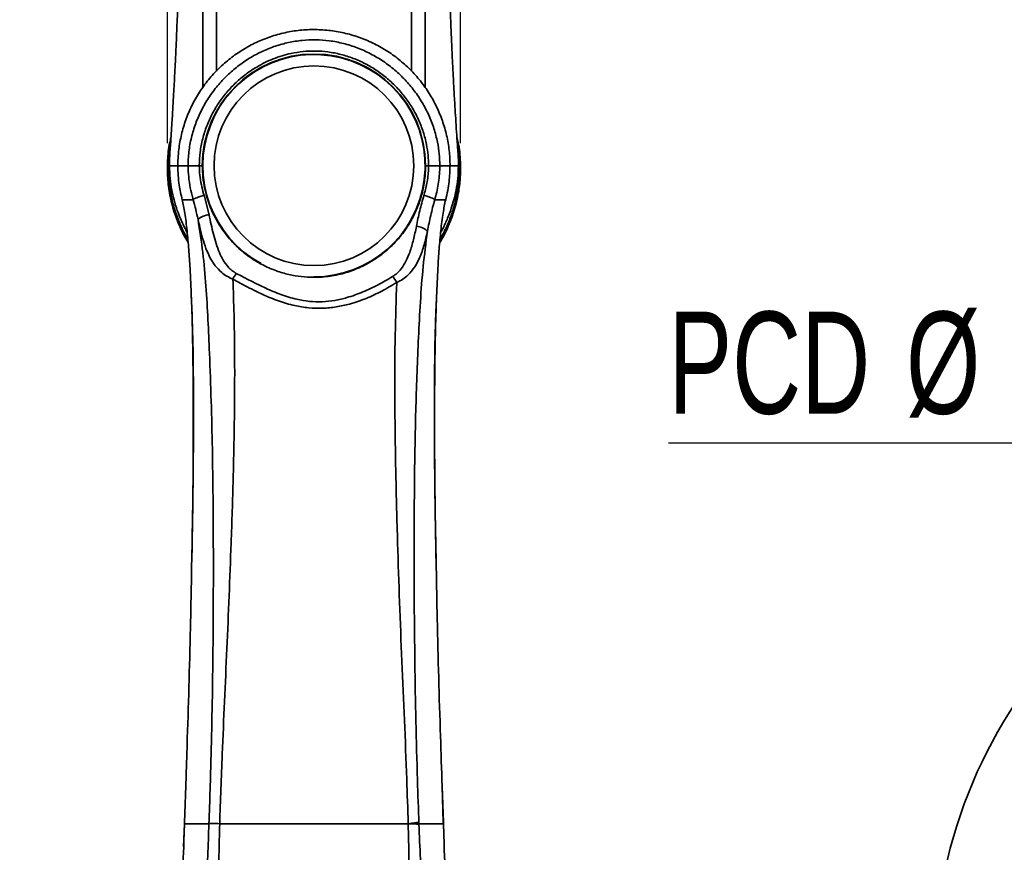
# Model space of a CAD drawing. Header units: millimetres. Extents: x 0 to 297, y 0 to 209.
# Tile 30 of 39: x 121 to 164, y 74 to 111. Entities that reach past the tile are written whole.
import ezdxf

# ---------------------------------------------------------------- set-up
doc = ezdxf.new("R2010")
doc.units = ezdxf.units.MM
doc.header["$PDSIZE"] = -1
doc.layers.add('图层0', color=7, linetype='Continuous')
doc.styles.add('SLDTEXTSTYLE2', font='TXT', dxfattribs={"width": 0.7})
doc.dimstyles.new('SLDDIMSTYLE0', dxfattribs={"dimtxt": 4.5, "dimasz": 3, "dimexe": 0, "dimexo": 0.0625, "dimgap": 1.125, "dimtad": 2, "dimlfac": 10, "dimrnd": 1e-09, "dimzin": 12, "dimdsep": 46, "dimtxsty": 'SLDTEXTSTYLE2', "dimsah": 1, "dimcen": 0.09, "dimadec": 0, "dimazin": 3, "dimtfac": 1, "dimtofl": 0, "dimtmove": 0, "dimatfit": 3, "dimfxl": 0, "dimfrac": 2, "dimtolj": 1, "dimtzin": 12, "dimarcsym": 0})
doc.dimstyles.new('SLDDIMSTYLE12', dxfattribs={"dimtxt": 4.5, "dimasz": 3, "dimexe": 0, "dimexo": 0.0625, "dimgap": 1.125, "dimtad": 0, "dimtih": 1, "dimtoh": 1, "dimlfac": 2, "dimrnd": 1e-09, "dimzin": 12, "dimdsep": 46, "dimtxsty": 'SLDTEXTSTYLE2', "dimblk1": 'NONE', "dimblk2": 'NONE', "dimsah": 1, "dimcen": 0, "dimadec": 0, "dimazin": 3, "dimtfac": 1, "dimtmove": 0, "dimatfit": 3, "dimldrblk": 'NONE', "dimfxl": 0, "dimfrac": 2, "dimtolj": 1, "dimtzin": 12, "dimarcsym": 0})
doc.dimstyles.new('SLDDIMSTYLE6', dxfattribs={"dimtxt": 3.5, "dimasz": 3, "dimexe": 0, "dimexo": 0.0625, "dimgap": 0.875, "dimtad": 0, "dimtih": 1, "dimtoh": 1, "dimlfac": 3, "dimrnd": 1e-09, "dimzin": 12, "dimdsep": 46, "dimtxsty": 'SLDTEXTSTYLE2', "dimblk1": 'NONE', "dimblk2": 'NONE', "dimsah": 1, "dimcen": 0, "dimadec": 0, "dimazin": 3, "dimtol": 1, "dimtp": 0.03, "dimtfac": 1, "dimtmove": 0, "dimatfit": 3, "dimldrblk": 'NONE', "dimfxl": 0, "dimfrac": 2, "dimtolj": 1, "dimarcsym": 0})

# ---------------------------------------------------------------- blocks, each defined once
blk = doc.blocks.new('_D_13')
at = {"layer": '图层0'}
for p, q in [((127.521, 105.632), (127.521, 114.195)), ((140.439, 105.632), (140.439, 114.195)), ((140.439, 113.195), (127.521, 113.195)), ((140.439, 113.195), (154.628, 113.195))]:
    blk.add_line(p, q, dxfattribs=at)
for points in [[(127.521, 113.195), (130.521, 112.745), (130.521, 113.645)], [(140.439, 113.195), (137.439, 113.645), (137.439, 112.745)]]:
    blk.add_solid(points, dxfattribs=at)
at = {"layer": '图层0', "insert": (146.772, 118.996), "char_height": 4.5, "attachment_point": 1, "style": 'SLDTEXTSTYLE2'}
blk.add_mtext('129', dxfattribs=at)
blk = doc.blocks.new('SW_SYMBOL_HOLE_DEPTH')
at = {"layer": '图层0', "color": 0}
for p, q in [((0, 875), (800, 875)), ((400, 875), (400, 75)), ((100, 555), (400, 75)), ((700, 555), (400, 75))]:
    blk.add_line(p, q, dxfattribs=at)
blk = doc.blocks.new('_D_21')
at = {"layer": '图层0'}
blk.add_line((195.097, 122.14), (174.044, 122.14), dxfattribs=at)
at = {"layer": '图层0', "xscale": 0.004072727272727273, "yscale": 0.004072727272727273, "zscale": 0.004072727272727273}
blk.add_blockref('SW_SYMBOL_HOLE_DEPTH', (187.807, 122.426), dxfattribs=at)
at = {"layer": '图层0', "attachment_point": 1, "style": 'SLDTEXTSTYLE2'}
for s, insert, char_height in [('0.03', (183.151, 127.291), 2), ('%%c', (174.044, 126.651), 3.5), ('+', (181.987, 127.291), 2), ('4', (177.914, 126.651), 3.5), ('6', (191.473, 126.651), 3.5), ('0', (183.151, 124.964), 2)]:
    blk.add_mtext(s, dxfattribs=dict(at, insert=insert, char_height=char_height))
blk = doc.blocks.new('_None')
blk = doc.blocks.new('_D_27')
at = {"layer": '图层0'}
blk.add_line((171.881, 92.403), (149.605, 92.403), dxfattribs=at)
at = {"layer": '图层0', "char_height": 4.5, "attachment_point": 1, "style": 'SLDTEXTSTYLE2'}
for s, insert in [('PCD', (149.605, 98.204)), ('%%c', (160.08, 98.204)), ('50', (165.056, 98.204))]:
    blk.add_mtext(s, dxfattribs=dict(at, insert=insert))

msp = doc.modelspace()

# ---------------------------------------------------------------- linework, layer by layer
at = {"color": 7, "linetype": 'Continuous', "lineweight": 35}
for p, q in [((129.060194, 104.636468), (128.926393, 104.636468)), ((139.034021, 104.636468), (138.900194, 104.636468)), ((129.134103, 103.331014), (129.355839, 102.471945)), ((128.344632, 77.717485), (128.276244, 75.687657)), ((139.68431, 75.687674), (139.630078, 77.279183)), ((128.272475, 75.635468), (128.236632, 74.613685)), ((128.275805, 75.68775), (128.274005, 75.635473)), ((128.27663, 75.688747), (128.274828, 75.636468)), ((138.605095, 75.698479), (138.607451, 75.636468)), ((138.607505, 75.636469), (138.605095, 75.698479)), ((138.607451, 75.636468), (138.608396, 75.611623)), ((139.68556, 75.636468), (139.683755, 75.688772)), ((139.686454, 75.635445), (139.684644, 75.687751)), ((139.719448, 74.732061), (139.687518, 75.63547))]:
    msp.add_line(p, q, dxfattribs=at)
at = {"color": 8, "linetype": 'Continuous', "lineweight": 35}
for p, q in [((128.343464, 77.718675), (128.27663, 75.688747)), ((139.683755, 75.688772), (139.63127, 77.280373)), ((128.27663, 75.688747), (128.275858, 75.687685)), ((139.683503, 75.635335), (139.685547, 75.636468)), ((139.684526, 75.687693), (139.683755, 75.688772))]:
    msp.add_line(p, q, dxfattribs=at)
at = {"color": 8, "linetype": 'Continuous', "lineweight": 35, "flags": 128}
msp.add_lwpolyline([(139.718323, 74.732971), (139.685547, 75.636462), (139.685547, 75.636468), (139.685547, 75.636468)], dxfattribs=at)
at = {"color": 7, "linetype": 'Continuous', "lineweight": 35}
msp.add_circle((133.980194, 104.636468), 4.4, dxfattribs=at)
for centre, radius, start, end in [((133.980194, 104.636468), 4.92, 0, 180), ((133.980194, 104.636468), 4.9, 270, 241.6328186), ((129.432008, 101.598336), 0.876924, 94.9830027, 129.8908814), ((138.454621, 101.205775), 0.759599, 45.7326567, 86.7761353), ((131.87969, 98.911368), 1.644225, 143.4798752, 153.7175659), ((136.357228, 98.792318), 1.448636, 28.6430939, 41.2827496), ((183.049898, 68.965099), 21.75, 192.1737494, 167.8262506)]:
    msp.add_arc(centre, radius, start, end, dxfattribs=at)
for points, knots in [([(128.079894, 117.586476), (128.079937, 117.493031), (128.080081, 117.177363), (128.077751, 116.65776), (128.07333, 116.05333), (128.067529, 115.518449), (128.06115, 115.053056), (128.053109, 114.554007), (128.041586, 113.955385), (128.02422, 113.223425), (128.002631, 112.472725), (127.980226, 111.800179), (127.959056, 111.224398), (127.938451, 110.703838), (127.915539, 110.163065), (127.889058, 109.580397), (127.85796, 108.940144), (127.826639, 108.335907), (127.795586, 107.770353), (127.765554, 107.249981), (127.731339, 106.682965), (127.69088, 106.069252), (127.649552, 105.409147), (127.606249, 104.925967), (127.615554, 104.663091), (127.616503, 104.636278)], [0, 0, 0, 0, 0.021596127, 0.072954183, 0.120070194, 0.161276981, 0.19658884, 0.227689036, 0.276853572, 0.335086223, 0.396992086, 0.450473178, 0.490663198, 0.530186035, 0.571146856, 0.616116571, 0.665121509, 0.719368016, 0.755954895, 0.796190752, 0.840082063, 0.887633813, 0.938850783, 0.993762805, 1, 1, 1, 1]), ([(140.346532, 104.636158), (140.346737, 104.641801), (140.355241, 104.875329), (140.316924, 105.322303), (140.276561, 105.96091), (140.236862, 106.556243), (140.197609, 107.198074), (140.159058, 107.86528), (140.122613, 108.543594), (140.085551, 109.276728), (140.048788, 110.06202), (140.0127, 110.921998), (139.985934, 111.634318), (139.964897, 112.255215), (139.94807, 112.802981), (139.932716, 113.368277), (139.920017, 113.909901), (139.910276, 114.393225), (139.902629, 114.83443), (139.895704, 115.298075), (139.889142, 115.836299), (139.883683, 116.476703), (139.880529, 117.070461), (139.880547, 117.449617), (139.880553, 117.586476)], [0, 0, 0, 0, 0.001312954, 0.054330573, 0.103889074, 0.150026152, 0.192746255, 0.252983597, 0.304815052, 0.349858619, 0.422654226, 0.486578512, 0.549442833, 0.587474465, 0.630201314, 0.676144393, 0.718214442, 0.755486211, 0.787960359, 0.820364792, 0.862793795, 0.912372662, 0.968370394, 1, 1, 1, 1]), ([(139.979702, 104.636468), (139.979702, 104.63647), (139.979702, 104.860107), (139.953697, 105.308486), (139.840236, 105.971778), (139.653975, 106.618458), (139.394976, 107.239411), (139.0692, 107.827828), (138.679752, 108.378109), (138.229069, 108.881501), (137.724489, 109.332932), (137.172437, 109.726204), (136.578264, 110.053794), (135.950822, 110.31349), (135.299052, 110.501438), (134.630722, 110.612469), (133.9551, 110.648013), (133.281685, 110.607839), (132.619483, 110.49057), (131.976329, 110.301505), (131.356845, 110.042273), (130.769997, 109.713587), (130.222108, 109.321712), (129.719404, 108.870782), (129.270447, 108.364102), (128.879542, 107.809547), (128.552413, 107.214883), (128.295989, 106.586362), (128.111009, 105.933168), (128.016163, 105.354297), (127.983966, 104.920694), (127.981556, 104.711858), (127.980686, 104.636468)], [0, 0, 0, 0, 0.0000003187, 0.0356327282, 0.071379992, 0.1070142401, 0.1426268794, 0.1783520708, 0.2139658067, 0.2498148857, 0.2857773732, 0.3216259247, 0.3575808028, 0.3936506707, 0.4296041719, 0.4654247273, 0.5013613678, 0.5371814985, 0.5726765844, 0.608284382, 0.64378091, 0.6794484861, 0.7152283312, 0.7508962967, 0.7868209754, 0.8228599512, 0.8587841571, 0.8947270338, 0.9307855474, 0.9667269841, 0.987988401, 1, 1, 1, 1]), ([(128.431866, 104.636468), (128.431866, 104.63647), (128.431866, 104.654252), (128.433041, 104.885277), (128.465718, 105.330463), (128.588322, 105.960651), (128.783544, 106.573523), (129.05031, 107.159856), (129.382011, 107.713135), (129.768847, 108.219929), (130.204778, 108.674378), (130.680949, 109.074602), (131.190916, 109.416962), (131.728177, 109.697746), (132.284677, 109.917346), (132.862875, 110.076578), (133.45692, 110.169194), (134.058913, 110.194805), (134.67184, 110.151373), (135.286357, 110.033124), (135.896659, 109.840826), (136.483055, 109.577101), (137.037749, 109.247575), (137.54749, 108.861734), (138.005964, 108.42504), (138.410734, 107.946059), (138.76185, 107.425182), (139.052311, 106.867089), (139.279747, 106.279399), (139.42873, 105.705042), (139.513424, 105.155194), (139.523489, 104.809373), (139.528521, 104.636468)], [0, 0, 0, 0, 0.0000003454, 0.0030711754, 0.0399032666, 0.0768738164, 0.113718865, 0.1507384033, 0.18788227, 0.2249081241, 0.2606176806, 0.2964326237, 0.3321402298, 0.3664903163, 0.4009371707, 0.4352799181, 0.4698613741, 0.5045539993, 0.5391317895, 0.5757551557, 0.6123820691, 0.6494069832, 0.6865564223, 0.7235877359, 0.7595873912, 0.7956950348, 0.8316927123, 0.8678584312, 0.9041371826, 0.9402936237, 0.9701476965, 1, 1, 1, 1]), ([(139.034021, 104.636468), (139.029439, 104.793191), (139.020275, 105.106646), (138.943163, 105.605879), (138.807398, 106.128133), (138.599935, 106.663173), (138.33491, 107.171767), (138.014402, 107.646966), (137.644622, 108.084398), (137.226004, 108.483123), (136.76084, 108.835427), (136.254857, 109.136333), (135.720598, 109.376917), (135.165257, 109.552227), (134.607275, 109.659896), (134.051243, 109.699348), (133.505658, 109.67603), (132.87678, 109.577707), (132.180341, 109.364294), (131.519776, 109.04077), (130.979157, 108.677622), (130.544277, 108.311985), (130.146258, 107.89704), (129.793018, 107.434555), (129.490205, 106.929839), (129.2444, 106.390961), (129.06536, 105.823091), (128.948999, 105.23453), (128.933901, 104.835627), (128.926367, 104.636577)], [0, 0, 0, 0, 0.029720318, 0.059442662, 0.0956067, 0.131893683, 0.168068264, 0.204182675, 0.240407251, 0.276523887, 0.31363731, 0.350868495, 0.387974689, 0.424541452, 0.46110417, 0.495523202, 0.530057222, 0.564480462, 0.616031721, 0.667595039, 0.703418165, 0.739348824, 0.775174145, 0.812283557, 0.849510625, 0.886612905, 0.924369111, 0.962260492, 1, 1, 1, 1]), ([(128.43428, 101.258616), (128.413758, 101.289644), (128.265609, 101.513632), (128.055435, 101.960288), (127.796523, 102.622122), (127.616558, 103.338326), (127.517323, 104.098433), (127.518533, 104.873709), (127.574548, 105.473967), (127.659387, 105.81157), (127.679068, 105.889891)], [0, 0, 0, 0, 0.0225196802, 0.1625655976, 0.3022973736, 0.4621724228, 0.6225203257, 0.7824106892, 0.9495216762, 1, 1, 1, 1]), ([(140.281302, 105.885845), (140.300533, 105.811354), (140.392855, 105.453739), (140.441102, 104.871645), (140.442556, 104.153269), (140.365507, 103.462014), (140.199945, 102.727868), (139.910953, 101.971604), (139.683222, 101.473652), (139.525029, 101.24675), (139.525001, 101.24671)], [0, 0, 0, 0, 0.048001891, 0.230446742, 0.364830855, 0.499209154, 0.66597242, 0.833260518, 0.999971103, 1, 1, 1, 1]), ([(127.611499, 104.636468), (127.617227, 104.446991), (127.628053, 104.088868), (127.70457, 103.586153), (127.811276, 103.118009), (127.942306, 102.696973), (128.081847, 102.334056), (128.19929, 102.06778), (128.28979, 101.880775), (128.350829, 101.760289), (128.384763, 101.697668), (128.396738, 101.675571)], [0, 0, 0, 0, 0.183939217, 0.347656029, 0.491821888, 0.648959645, 0.774509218, 0.868497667, 0.930978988, 0.975644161, 1, 1, 1, 1]), ([(128.431866, 104.636468), (128.344294, 104.636468), (128.169159, 104.636468), (128.018518, 104.636468), (127.993299, 104.636468), (127.980686, 104.636468)], [0, 0, 0, 0, 0.3333015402, 0.6665699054, 1, 1, 1, 1]), ([(127.98071, 104.636471), (127.983913, 104.493079), (127.990319, 104.206281), (128.04443, 103.703076), (128.123502, 103.349741), (128.171231, 103.136468)], [0, 0, 0, 0, 0.283854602, 0.567733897, 1, 1, 1, 1]), ([(128.65512, 103.136467), (128.648799, 103.159449), (128.600812, 103.333934), (128.52436, 103.667112), (128.448385, 104.145557), (128.437431, 104.471522), (128.431888, 104.636471)], [0, 0, 0, 0, 0.047288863, 0.359043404, 0.67565567, 1, 1, 1, 1]), ([(128.926393, 104.636468), (128.931483, 104.49543), (128.941638, 104.214049), (129.011937, 103.798141), (129.0831, 103.505854), (129.128079, 103.351649), (129.134099, 103.331012)], [0, 0, 0, 0, 0.317929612, 0.634294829, 0.951058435, 1, 1, 1, 1]), ([(129.060194, 104.636468), (129.065481, 104.466063), (129.076073, 104.124644), (129.158565, 103.61994), (129.308719, 103.047777), (129.56345, 102.427818), (129.953565, 101.77454), (130.447661, 101.182754), (130.986274, 100.712086), (131.528371, 100.358402), (132.048743, 100.099479), (132.589756, 99.905155), (133.143812, 99.778281), (133.699852, 99.714685), (134.312551, 99.71342), (134.969084, 99.800291), (135.653838, 99.991526), (136.299447, 100.278738), (136.926847, 100.672043), (137.511143, 101.179329), (137.980803, 101.743649), (138.326053, 102.306935), (138.572534, 102.839687), (138.757306, 103.410826), (138.876919, 104.013257), (138.892436, 104.428741), (138.900194, 104.636468)], [0, 0, 0, 0, 0.032381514, 0.064878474, 0.097270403, 0.145698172, 0.194149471, 0.245917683, 0.297692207, 0.335556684, 0.373544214, 0.411372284, 0.446796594, 0.48236764, 0.517770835, 0.562926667, 0.608107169, 0.654270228, 0.700454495, 0.7538442, 0.807226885, 0.845138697, 0.883184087, 0.921064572, 0.960535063, 1, 1, 1, 1]), ([(138.827588, 103.335372), (138.831384, 103.347976), (138.890185, 103.543208), (138.989112, 103.946118), (139.031884, 104.374627), (139.03381, 104.610643), (139.03402, 104.636468)], [0, 0, 0, 0, 0.030075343, 0.465844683, 0.941552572, 1, 1, 1, 1]), ([(139.528521, 104.636468), (139.528521, 104.636466), (139.528471, 104.606163), (139.525382, 104.331421), (139.478919, 103.823146), (139.369233, 103.35892), (139.305379, 103.136479), (139.305379, 103.136477)], [0, 0, 0, 0, 0.000003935, 0.059618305, 0.540596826, 0.999996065, 1, 1, 1, 1]), ([(139.979702, 104.636468), (139.970684, 104.636468), (139.952653, 104.636468), (139.848372, 104.636468), (139.708763, 104.636468), (139.588606, 104.636468), (139.528521, 104.636468)], [0, 0, 0, 0, 0.280094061, 0.560051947, 0.780004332, 1, 1, 1, 1]), ([(139.563802, 101.675831), (139.583344, 101.712212), (139.619632, 101.779773), (139.676345, 101.892557), (139.744147, 102.032512), (139.830529, 102.223332), (139.93302, 102.471609), (140.044719, 102.779736), (140.156814, 103.150372), (140.256036, 103.586151), (140.33247, 104.088867), (140.34322, 104.44699), (140.348908, 104.636468)], [0, 0, 0, 0, 0.040025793, 0.074328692, 0.122931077, 0.190590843, 0.277342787, 0.383195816, 0.508167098, 0.652335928, 0.816055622, 1, 1, 1, 1]), ([(139.789159, 103.136468), (139.78916, 103.13647), (139.823275, 103.269369), (139.881928, 103.537589), (139.960115, 104.03736), (139.972153, 104.405557), (139.979702, 104.636468)], [0, 0, 0, 0, 0.0000039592, 0.271614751, 0.5431993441, 1, 1, 1, 1]), ([(128.655125, 103.136469), (128.667969, 103.148609), (128.693659, 103.17289), (128.806787, 103.224659), (128.958357, 103.280403), (129.075518, 103.314143), (129.134099, 103.331012)], [0, 0, 0, 0, 0.249999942, 0.499999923, 0.749999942, 1, 1, 1, 1]), ([(138.497338, 101.964172), (138.543176, 102.19083), (138.63521, 102.645927), (138.763294, 103.104959), (138.827587, 103.335372)], [0, 0, 0, 0, 0.4980443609, 1, 1, 1, 1]), ([(139.305375, 103.136484), (139.292617, 103.148711), (139.267101, 103.173166), (139.154275, 103.225946), (139.003015, 103.283096), (138.886064, 103.317947), (138.827588, 103.335372)], [0, 0, 0, 0, 0.249999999, 0.499999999, 0.749999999, 1, 1, 1, 1]), ([(128.171229, 103.136468), (128.171229, 103.136466), (128.195342, 103.042313), (128.214744, 102.947036), (128.234145, 102.851761)], [0, 0, 0, 0, 0.000020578, 1, 1, 1, 1]), ([(128.171229, 103.136468), (128.182055, 103.136468), (128.203701, 103.136468), (128.325879, 103.136468), (128.478083, 103.136468), (128.596115, 103.136468), (128.655138, 103.136468)], [0, 0, 0, 0, 0.299827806, 0.599500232, 0.799726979, 1, 1, 1, 1]), ([(128.869613, 102.271171), (128.802761, 102.559194), (128.735908, 102.847218), (128.655151, 103.136466), (128.655151, 103.136468)], [0, 0, 0, 0, 0.999993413, 1, 1, 1, 1]), ([(139.305373, 103.136484), (139.243489, 102.905116), (139.119149, 102.440237), (139.029738, 101.980596), (138.984826, 101.749717)], [0, 0, 0, 0, 0.497694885, 1, 1, 1, 1]), ([(139.305376, 103.136477), (139.399309, 103.136474), (139.587162, 103.136467), (139.748719, 103.136466), (139.775677, 103.136467), (139.789159, 103.136468)], [0, 0, 0, 0, 0.333307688, 0.666569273, 1, 1, 1, 1]), ([(139.726304, 102.852209), (139.745679, 102.947337), (139.765055, 103.042466), (139.789159, 103.136466), (139.789159, 103.136468)], [0, 0, 0, 0, 0.99997939, 1, 1, 1, 1]), ([(128.234145, 102.851761), (128.252498, 102.749657), (128.314482, 102.404805), (128.393005, 101.768635), (128.465435, 100.948584), (128.529139, 99.971797), (128.557261, 99.267003), (128.574099, 98.844988)], [0, 0, 0, 0, 0.085315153, 0.288149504, 0.492066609, 0.6958615, 1, 1, 1, 1]), ([(129.355839, 102.471945), (129.417818, 102.185407), (129.511212, 101.753631), (129.663756, 101.201593), (129.802569, 100.818421), (129.972783, 100.471304), (130.157821, 100.209761), (130.355166, 100.012245), (130.489915, 99.931063), (130.558312, 99.889855)], [0, 0, 0, 0, 0.290635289, 0.437950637, 0.585160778, 0.712603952, 0.842465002, 0.920036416, 1, 1, 1, 1]), ([(139.388253, 98.890375), (139.404844, 99.302897), (139.43276, 99.997045), (139.496038, 100.962027), (139.568422, 101.7785), (139.646776, 102.410101), (139.708282, 102.752024), (139.726304, 102.852209)], [0, 0, 0, 0, 0.300578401, 0.505782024, 0.711112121, 0.915354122, 1, 1, 1, 1]), ([(129.352887, 75.636467), (129.352887, 75.636469), (129.38971, 76.644218), (129.469012, 79.197873), (129.539122, 83.296213), (129.553501, 87.793411), (129.517869, 92.151524), (129.417409, 95.457058), (129.313428, 97.850428), (129.227851, 99.330268), (129.09958, 100.807589), (128.946244, 101.783467), (128.869613, 102.271171)], [0, 0, 0, 0, 0.000000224, 0.113285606, 0.287191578, 0.461100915, 0.619467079, 0.777823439, 0.833386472, 0.88898138, 0.94451737, 1, 1, 1, 1]), ([(130.405441, 99.639425), (130.315935, 99.678385), (130.136722, 99.756392), (129.872311, 99.950862), (129.622207, 100.21714), (129.395344, 100.576072), (129.213183, 100.986417), (129.067623, 101.442186), (128.959586, 101.872946), (128.89606, 102.154117), (128.869613, 102.271171)], [0, 0, 0, 0, 0.087372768, 0.174942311, 0.307368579, 0.440158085, 0.590596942, 0.741606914, 0.892428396, 1, 1, 1, 1]), ([(137.445823, 99.748093), (137.514765, 99.795547), (137.655129, 99.892163), (137.857101, 100.119684), (138.046693, 100.425688), (138.22696, 100.859291), (138.374102, 101.372697), (138.456134, 101.766413), (138.497338, 101.964172)], [0, 0, 0, 0, 0.097660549, 0.198835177, 0.364748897, 0.534758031, 0.766314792, 1, 1, 1, 1]), ([(138.984826, 101.749717), (138.938917, 101.545475), (138.846534, 101.134478), (138.665594, 100.610344), (138.432909, 100.167419), (138.182186, 99.857866), (137.909451, 99.628225), (137.723152, 99.534368), (137.628583, 99.486725)], [0, 0, 0, 0, 0.2204340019, 0.4435799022, 0.6114801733, 0.7836212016, 0.890161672, 1, 1, 1, 1]), ([(138.984826, 101.749717), (138.916996, 101.231939), (138.78129, 100.196026), (138.668561, 98.632255), (138.559316, 96.575054), (138.464622, 94.024278), (138.408874, 90.979937), (138.388989, 87.221573), (138.414825, 82.749754), (138.505372, 78.650227), (138.584712, 76.279022), (138.607481, 75.63647), (138.607481, 75.636468)], [0, 0, 0, 0, 0.059908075, 0.119857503, 0.179806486, 0.296337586, 0.41288224, 0.529424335, 0.727850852, 0.926273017, 0.999999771, 1, 1, 1, 1]), ([(130.558312, 99.889855), (130.773534, 99.777995), (131.204557, 99.553976), (131.850898, 99.231947), (132.520023, 98.950208), (133.164215, 98.75058), (133.778694, 98.644212), (134.345038, 98.623603), (134.90298, 98.687248), (135.505807, 98.830927), (136.143752, 99.062958), (136.809605, 99.379405), (137.233779, 99.625213), (137.445823, 99.748093)], [0, 0, 0, 0, 0.09982833, 0.199924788, 0.29948675, 0.398583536, 0.473001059, 0.547295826, 0.620782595, 0.694417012, 0.796010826, 0.898026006, 1, 1, 1, 1]), ([(130.405441, 99.639425), (130.425261, 99.115574), (130.464901, 98.067852), (130.490881, 96.076038), (130.482911, 93.664479), (130.424211, 90.833842), (130.314147, 87.395622), (130.148033, 83.349969), (129.950999, 79.227615), (129.861276, 76.656803), (129.825665, 75.636447)], [0, 0, 0, 0, 0.065453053, 0.130908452, 0.248800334, 0.366704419, 0.484606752, 0.678500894, 0.872396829, 1, 1, 1, 1]), ([(137.628583, 99.486725), (137.410755, 99.358005), (136.97493, 99.100466), (136.285092, 98.778393), (135.613863, 98.544381), (134.96868, 98.403033), (134.35956, 98.341808), (133.740317, 98.362836), (133.082497, 98.468057), (132.407531, 98.667612), (131.720855, 98.951743), (131.060094, 99.28225), (130.623433, 99.52049), (130.405441, 99.639425)], [0, 0, 0, 0, 0.100775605, 0.201629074, 0.30202864, 0.378313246, 0.454477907, 0.532121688, 0.609863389, 0.706824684, 0.804289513, 0.90229643, 1, 1, 1, 1]), ([(138.134328, 75.636438), (138.114623, 76.289526), (138.042639, 78.675196), (137.84557, 82.795269), (137.684102, 87.283505), (137.583258, 91.059154), (137.54116, 94.121416), (137.542913, 96.931304), (137.602856, 98.719323), (137.628583, 99.486725)], [0, 0, 0, 0, 0.082222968, 0.300352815, 0.518479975, 0.646826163, 0.775174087, 0.903506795, 1, 1, 1, 1]), ([(128.5764, 98.839381), (128.578155, 98.798305), (128.595436, 98.393818), (128.618367, 97.583896), (128.644171, 96.350373), (128.659728, 94.905214), (128.666281, 93.180471), (128.657138, 91.194654), (128.634247, 89.176289), (128.609297, 87.84207), (128.597917, 87.233562)], [0, 0, 0, 0, 0.010702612, 0.105392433, 0.210154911, 0.330333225, 0.479181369, 0.655916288, 0.843070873, 1, 1, 1, 1]), ([(139.36766, 86.922187), (139.353895, 87.654628), (139.326233, 89.126465), (139.302186, 91.275406), (139.293688, 93.335735), (139.301673, 95.134182), (139.321545, 96.661226), (139.347737, 97.856843), (139.374472, 98.573071), (139.386105, 98.884739)], [0, 0, 0, 0, 0.1832604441, 0.3682611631, 0.5379940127, 0.6994156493, 0.8192377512, 0.921340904, 1, 1, 1, 1]), ([(128.592971, 87.235634), (128.577744, 86.353018), (128.532697, 83.741955), (128.438085, 80.56871), (128.362059, 78.278761), (128.343464, 77.718675)], [0, 0, 0, 0, 0.2783671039, 0.8234998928, 1, 1, 1, 1]), ([(139.63127, 77.280373), (139.606692, 78.018356), (139.524718, 80.479669), (139.428206, 83.695184), (139.385633, 86.170685), (139.372672, 86.924269)], [0, 0, 0, 0, 0.229506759, 0.765448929, 1, 1, 1, 1]), ([(129.352862, 75.636467), (129.204324, 75.636468), (128.907477, 75.636468), (128.592576, 75.636468), (128.366457, 75.636468), (128.30539, 75.636468), (128.27484, 75.636468)], [0, 0, 0, 0, 0.250242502, 0.500099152, 0.749906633, 1, 1, 1, 1]), ([(128.61304, 61.636468), (128.669297, 62.555685), (128.811388, 64.877397), (129.01534, 68.599543), (129.215352, 72.346552), (129.317732, 74.692421), (129.35286, 75.636465), (129.35286, 75.636467)], [0, 0, 0, 0, 0.197076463, 0.497765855, 0.797800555, 0.999999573, 1, 1, 1, 1]), ([(129.825705, 75.636455), (129.72498, 75.638079), (129.523576, 75.641325), (129.409759, 75.638087), (129.352863, 75.636468)], [0, 0, 0, 0, 0.500113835, 1, 1, 1, 1]), ([(129.825716, 75.636468), (129.802302, 74.697323), (129.74399, 72.358405), (129.728424, 68.620272), (129.613003, 64.895743), (129.505009, 62.570654), (129.462269, 61.650457)], [0, 0, 0, 0, 0.201278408, 0.501279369, 0.80262217, 1, 1, 1, 1]), ([(133.980194, 75.636468), (133.770235, 75.636468), (133.350317, 75.636468), (132.727125, 75.636468), (132.117328, 75.636468), (131.527101, 75.636468), (130.963898, 75.636468), (130.384036, 75.636468), (130.0253, 75.636468), (129.825711, 75.636468)], [0, 0, 0, 0, 0.13785255, 0.275705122, 0.413557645, 0.551410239, 0.68926276, 0.827115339, 1, 1, 1, 1]), ([(138.134275, 75.636468), (137.934813, 75.636468), (137.576197, 75.636468), (136.99649, 75.636468), (136.433286, 75.636468), (135.843059, 75.636468), (135.233263, 75.636468), (134.610071, 75.636468), (134.190153, 75.636468), (133.980194, 75.636468)], [0, 0, 0, 0, 0.172785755, 0.310654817, 0.448523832, 0.586392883, 0.724261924, 0.862130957, 1, 1, 1, 1]), ([(138.134407, 75.636437), (138.234804, 75.648444), (138.435463, 75.672441), (138.548576, 75.689804), (138.605095, 75.698479)], [0, 0, 0, 0, 0.500338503, 1, 1, 1, 1]), ([(138.498136, 61.649788), (138.455536, 62.570292), (138.34792, 64.895652), (138.233927, 68.541629), (138.213717, 72.279786), (138.158665, 74.618585), (138.134706, 75.636468)], [0, 0, 0, 0, 0.197431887, 0.498748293, 0.781847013, 1, 1, 1, 1]), ([(138.134757, 75.636474), (138.23561, 75.63397), (138.437316, 75.628963), (138.55141, 75.617398), (138.608456, 75.611616)], [0, 0, 0, 0, 0.50000214, 1, 1, 1, 1]), ([(139.685548, 75.636468), (139.654997, 75.636468), (139.59393, 75.636468), (139.367806, 75.636468), (139.052899, 75.636468), (138.756046, 75.636468), (138.607505, 75.636468)], [0, 0, 0, 0, 0.250093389, 0.499900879, 0.749757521, 1, 1, 1, 1]), ([(138.608456, 75.611616), (138.650529, 74.596883), (138.747434, 72.259659), (138.950167, 68.520927), (139.148566, 64.877496), (139.290963, 62.555771), (139.347346, 61.636468)], [0, 0, 0, 0, 0.217668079, 0.501352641, 0.802557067, 1, 1, 1, 1]), ([(140.286612, 61.679572), (140.236938, 62.658935), (140.119094, 64.982326), (139.95401, 68.650412), (139.814954, 72.02228), (139.742677, 74.049781), (139.718323, 74.732971)], [0, 0, 0, 0, 0.225121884, 0.534067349, 0.842998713, 1, 1, 1, 1]), ([(128.237769, 74.614594), (128.214783, 73.970241), (128.143853, 71.981914), (128.006315, 68.649646), (127.84129, 64.982183), (127.723458, 62.659078), (127.673776, 61.679575)], [0, 0, 0, 0, 0.149431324, 0.461111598, 0.772785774, 1, 1, 1, 1])]:
    msp.add_open_spline(points, degree=3, knots=knots, dxfattribs=at)
at = {"color": 8, "linetype": 'Continuous', "lineweight": 35}
for points, knots in [([(129.080194, 108.072361), (129.080194, 108.175136), (129.080194, 108.422835), (129.080194, 108.929504), (129.080194, 109.524339), (129.080194, 110.136148), (129.080194, 110.734867), (129.080194, 111.37195), (129.080194, 112.067975), (129.080194, 112.816961), (129.080194, 113.612199), (129.080194, 114.40677), (129.080194, 115.201503), (129.080194, 115.996286), (129.080194, 116.791126), (129.080195, 117.321002), (129.080195, 117.585941)], [0, 0, 0, 0, 0.060156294, 0.144983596, 0.229811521, 0.294393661, 0.358979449, 0.423567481, 0.488145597, 0.561242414, 0.634336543, 0.707469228, 0.780599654, 0.853734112, 0.926866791, 1, 1, 1, 1]), ([(129.680194, 117.585606), (129.680194, 117.318514), (129.680194, 116.785136), (129.680194, 115.985922), (129.680194, 115.188554), (129.680194, 114.39523), (129.680194, 113.61867), (129.680194, 112.873577), (129.680194, 112.191128), (129.680194, 111.569028), (129.680194, 111.002334), (129.680194, 110.475537), (129.680194, 109.990041), (129.680194, 109.546423), (129.680194, 109.192819), (129.680194, 108.948963), (129.680194, 108.842821), (129.680194, 108.807064)], [0, 0, 0, 0, 0.081853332, 0.163459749, 0.244901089, 0.326171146, 0.40656528, 0.482720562, 0.554775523, 0.619279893, 0.682004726, 0.743712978, 0.805222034, 0.867421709, 0.93126553, 0.976845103, 1, 1, 1, 1]), ([(138.280194, 117.585595), (138.280194, 117.320913), (138.280194, 116.792249), (138.280194, 116.000103), (138.280194, 115.209663), (138.280194, 114.422944), (138.280194, 113.652131), (138.280194, 112.911405), (138.280194, 112.242906), (138.280194, 111.643151), (138.280194, 111.105494), (138.280194, 110.60347), (138.280194, 110.138358), (138.280194, 109.70911), (138.280194, 109.323714), (138.280194, 109.018584), (138.280194, 108.865913), (138.280194, 108.805661)], [0, 0, 0, 0, 0.081018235, 0.16182197, 0.242448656, 0.322926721, 0.402609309, 0.478260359, 0.549786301, 0.610468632, 0.66948168, 0.727449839, 0.785060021, 0.843035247, 0.90213062, 0.961375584, 1, 1, 1, 1]), ([(138.880194, 108.073251), (138.880194, 108.175613), (138.880194, 108.422828), (138.880194, 108.928806), (138.880194, 109.523358), (138.880194, 110.135236), (138.880194, 110.733996), (138.880194, 111.371167), (138.880194, 112.067289), (138.880194, 112.816363), (138.880194, 113.61171), (138.880194, 114.40638), (138.880194, 115.20121), (138.880194, 115.996086), (138.880194, 116.791023), (138.880193, 117.320964), (138.880193, 117.585936)], [0, 0, 0, 0, 0.059945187, 0.14477276, 0.229622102, 0.294222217, 0.358821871, 0.423426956, 0.488020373, 0.561135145, 0.634247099, 0.707398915, 0.780545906, 0.853698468, 0.926848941, 1, 1, 1, 1]), ([(127.656925, 105.561989), (127.651692, 105.535803), (127.607018, 105.312248), (127.574783, 104.898258), (127.563989, 104.324209), (127.609622, 103.759263), (127.707823, 103.1947), (127.852092, 102.661312), (128.034148, 102.166738), (128.218392, 101.753915), (128.362085, 101.504892), (128.421354, 101.402178)], [0, 0, 0, 0, 0.018632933, 0.159070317, 0.290088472, 0.421099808, 0.555570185, 0.690039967, 0.804755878, 0.91946814, 1, 1, 1, 1]), ([(139.53906, 101.402192), (139.61836, 101.542852), (139.796345, 101.85856), (140.012022, 102.379001), (140.195363, 102.954068), (140.323141, 103.55739), (140.392901, 104.18066), (140.391151, 104.818694), (140.358761, 105.279167), (140.310177, 105.522373), (140.30359, 105.555348)], [0, 0, 0, 0, 0.109936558, 0.246748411, 0.387683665, 0.528620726, 0.677035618, 0.826675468, 0.976499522, 1, 1, 1, 1]), ([(127.622597, 104.636468), (127.62158, 104.636468), (127.617132, 104.636468), (127.692806, 104.636468), (127.808686, 104.636468), (127.934386, 104.636468), (127.98071, 104.636468)], [0, 0, 0, 0, 0.1028569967, 0.4500940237, 0.7973482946, 1, 1, 1, 1]), ([(140.337804, 104.636468), (140.338833, 104.636468), (140.343308, 104.636468), (140.267607, 104.636468), (140.151712, 104.636468), (140.026018, 104.636468), (139.979702, 104.636468)], [0, 0, 0, 0, 0.103586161, 0.450553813, 0.797538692, 1, 1, 1, 1]), ([(128.574099, 98.844988), (128.586549, 98.583778), (128.631522, 97.64023), (128.661204, 95.997622), (128.676754, 93.926039), (128.664444, 91.849612), (128.642108, 89.619889), (128.610405, 88.081577), (128.592971, 87.235634)], [0, 0, 0, 0, 0.068244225, 0.246512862, 0.424998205, 0.603581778, 0.782003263, 1, 1, 1, 1]), ([(139.372672, 86.924269), (139.352761, 87.892741), (139.318667, 89.55099), (139.295269, 91.89797), (139.283608, 93.966589), (139.299577, 96.030369), (139.329888, 97.674624), (139.375386, 98.622341), (139.388253, 98.890375)], [0, 0, 0, 0, 0.242139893, 0.414599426, 0.587216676, 0.759738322, 0.932049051, 1, 1, 1, 1]), ([(128.274841, 75.636468), (128.27484, 75.636466), (128.263093, 75.295845), (128.250431, 74.955218), (128.237769, 74.614594)], [0, 0, 0, 0, 0.000005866, 1, 1, 1, 1])]:
    msp.add_open_spline(points, degree=3, knots=knots, dxfattribs=at)
at = {"color": 7, "linetype": 'Continuous', "lineweight": 35}
for points in [[(128.431866, 104.63647), (128.446712, 104.636479), (128.476402, 104.636499), (128.593808, 104.636527), (128.748402, 104.636553), (128.867045, 104.636569), (128.926367, 104.636577)], [(139.528521, 104.636468), (139.513676, 104.636468), (139.483985, 104.636468), (139.36658, 104.636468), (139.211986, 104.636468), (139.093343, 104.636468), (139.034021, 104.636468)]]:
    msp.add_open_spline(points, degree=3, dxfattribs=at)
at = {"color": 7, "linetype": 'Continuous', "lineweight": 0}
for p in [(127.521055, 104.632113), (140.439335, 104.632113)]:
    msp.add_point(p, dxfattribs=at)

# ---------------------------------------------------------------- dimensions: what is measured, and where the dimension line sits
at = {"layer": '图层0'}
for p1, text, dimstyle, picture, middle in [((0.71257, 0.476153), '<>{\\fGDT;x}6', 'SLDDIMSTYLE6', '_D_21', (183.776753, 124.676433)), ((9.702146, 3.655339), 'PCD <>', 'SLDDIMSTYLE12', '_D_27', (159.94898, 95.521523))]:
    dim = msp.add_diameter_dim_2p(p1=p1, p2=(0, 0), text=text, dimstyle=dimstyle, dxfattribs=at)
    dim.commit()
    dim.dimension.update_dxf_attribs({"geometry": picture, "text_midpoint": middle, "dimtype": 163})
dim = msp.add_linear_dim(base=(127.521055, 113.195316), p1=(140.439335, 104.632113), p2=(127.521055, 104.632113), angle=0, dimstyle='SLDDIMSTYLE0', dxfattribs=at)
dim.commit()
dim.dimension.update_dxf_attribs({"geometry": '_D_13', "text_midpoint": (150.700155, 113.195316), "dimtype": 160})

doc.saveas('drawing.dxf')
